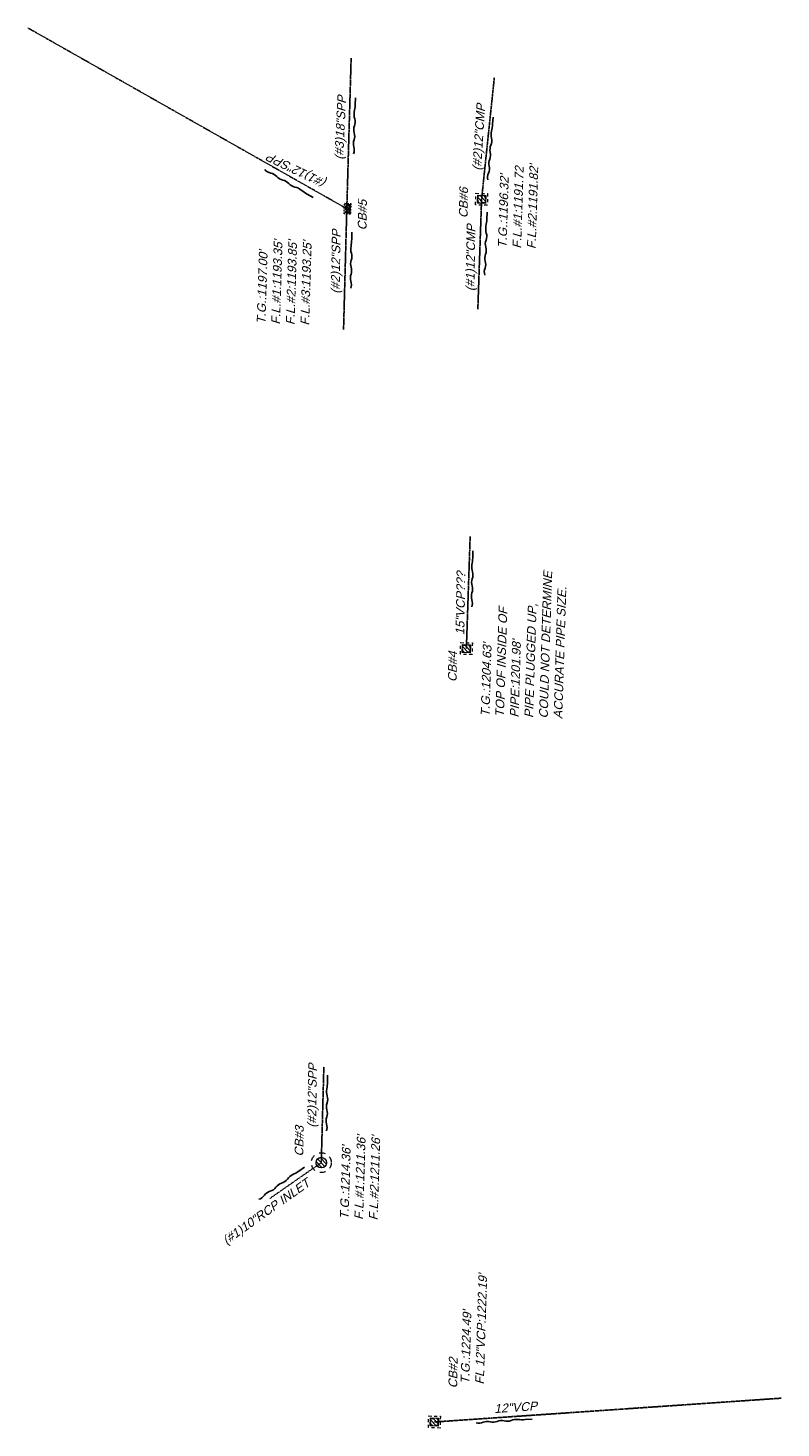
# Model space of a CAD drawing. Header units: feet. Extents: x 2383222 to 2387584, y 226448 to 228557.
# Tile 1 of 14: x 2383222 to 2383438, y 226448 to 226848. Entities that reach past the tile are written whole.
import ezdxf

# ---------------------------------------------------------------- set-up
doc = ezdxf.new("R2010")
doc.units = ezdxf.units.FT
doc.header["$MEASUREMENT"] = 0
for name, pattern in [('OhDOT_USTN1', [0.055, 0.014, -0.041]), ('OhDOT_USTN2', [0.11, 0.069, -0.041]), ('OhDOT_USTN4', [0.22, 0.11, -0.041, 0.028, -0.041]), ('OhDOT_USTN5', [0.11, 0.055, -0.055]), ('OhDOT_USTN6', [0.223, 0.083, -0.028, 0.028, -0.028, 0.028, -0.028]), ('OhDOT_USTN7', [0.221, 0.11, -0.028, 0.055, -0.028]), ('REDO_Drainage01', [1.6, 0.85, -0.75])]:
    doc.linetypes.add(name, pattern=pattern)
for name, color, linetype in [('DR_X_Cells', 121, 'Continuous'), ('DR_X_Storm_Sewer', 151, 'OhDOT_USTN5'), ('DR_X_Text', 7, 'Continuous'), ('UT_X_Electric_Cells', 1, 'Continuous')]:
    doc.layers.add(name, color=color, linetype=linetype)
doc.layers.add('SC_Scratch7', color=140, linetype='Continuous', plot=False)
doc.styles.add('Slanted Normal (0.125) Font 31', font='arial.ttf', dxfattribs={"oblique": 15, "height": 0.125})

# ---------------------------------------------------------------- blocks, each defined once
blk = doc.blocks.new('CB22B-X')
at = {"layer": 'Defpoints', "color": 20, "linetype": 'REDO_Drainage01', "lineweight": 0}
blk.add_lwpolyline([(-1, 1), (1, 1), (1, -1), (-1, -1), (-1, 1)], close=True, dxfattribs=at)
at = {"layer": 'DR_X_Cells', "color": 151, "linetype": 'Continuous', "lineweight": 0}
for p, q in [((-1.15, -0.61), (0.61, 1.15)), ((-1.15, 0.52), (-0.52, 1.15)), ((-0.55, -1.15), (1.15, 0.55)), ((0.58, -1.15), (1.15, -0.58))]:
    blk.add_line(p, q, dxfattribs=at)
at = {"layer": 'DR_X_Cells', "color": 151, "linetype": 'REDO_Drainage01', "lineweight": 0}
blk.add_lwpolyline([(-1.67, 1.67), (1.67, 1.67), (1.67, -1.67), (-1.67, -1.67), (-1.67, 1.67)], close=True, dxfattribs=at)
at = {"layer": 'DR_X_Cells', "color": 151, "linetype": 'Continuous', "lineweight": 0, "flags": 128}
blk.add_lwpolyline([(-1.15, 1.15), (1.15, 1.15), (1.15, -1.15), (-1.15, -1.15), (-1.15, 1.15)], close=True, dxfattribs=at)
blk = doc.blocks.new('CBS_CATCH BASIN RECTANGLE')
blk.add_blockref('CB22B-X', (0, 0))
blk = doc.blocks.new('CB7-X')
at = {"layer": 'Defpoints', "color": 20, "linetype": 'REDO_Drainage01', "lineweight": 0}
blk.add_circle((0, 0), 0.75, dxfattribs=at)
at = {"layer": 'DR_X_Cells', "color": 151, "linetype": 'Continuous', "lineweight": 0}
for p, q in [((-0.73, -0.15), (0.15, 0.73)), ((-0.54, -0.52), (0.52, 0.54)), ((-0.18, -0.73), (0.73, 0.18))]:
    blk.add_line(p, q, dxfattribs=at)
at = {"layer": 'DR_X_Cells', "color": 151, "linetype": 'REDO_Drainage01', "lineweight": 0}
blk.add_circle((0, 0), 1.42, dxfattribs=at)
at = {"layer": 'DR_X_Cells', "color": 151, "linetype": 'Continuous', "lineweight": 0}
blk.add_circle((0, 0), 0.75, dxfattribs=at)
blk = doc.blocks.new('CB3-X')
at = {"layer": 'Defpoints', "color": 20, "linetype": 'REDO_Drainage01', "lineweight": 0}
blk.add_lwpolyline([(-2.37, 0.75), (2.37, 0.75), (2.37, -1.5), (-2.37, -1.5), (-2.37, 0.75)], close=True, dxfattribs=at)
at = {"layer": 'Defpoints', "color": 21, "linetype": 'OhDOT_USTN2', "lineweight": 53}
blk.add_point((0, 1.42), dxfattribs=at)
at = {"layer": 'Defpoints', "color": 61, "linetype": 'OhDOT_USTN6', "lineweight": 53}
for p in [(0, 0.75), (-2.37, -0.37), (0, -1.5), (2.37, -0.37)]:
    blk.add_point(p, dxfattribs=at)
at = {"layer": 'Defpoints', "color": 21, "linetype": 'OhDOT_USTN5', "lineweight": 53}
blk.add_point((0, 0), dxfattribs=at)
at = {"layer": 'Defpoints', "color": 40, "linetype": 'OhDOT_USTN4', "lineweight": 53}
blk.add_point((0, 0), dxfattribs=at)
at = {"layer": 'Defpoints', "color": 151, "linetype": 'OhDOT_USTN7', "lineweight": 53}
blk.add_point((0, -0.37), dxfattribs=at)
at = {"layer": 'Defpoints', "color": 223, "linetype": 'OhDOT_USTN1', "lineweight": 53}
blk.add_point((0, -2.17), dxfattribs=at)
at = {"layer": 'DR_X_Cells', "color": 151, "linetype": 'Continuous', "lineweight": 0}
for p, q in [((-2.5, -1.76), (-0.75, 0)), ((-2.5, -0.63), (-1.88, 0)), ((-1.44, -1.83), (0.38, 0)), ((-0.31, -1.83), (1.51, 0)), ((0.82, -1.83), (2.5, -0.14)), ((1.94, -1.83), (2.5, -1.28))]:
    blk.add_line(p, q, dxfattribs=at)
at = {"layer": 'DR_X_Cells', "color": 151, "linetype": 'REDO_Drainage01', "lineweight": 0}
blk.add_lwpolyline([(-3.04, 1.42), (3.04, 1.42), (3.04, -2.17), (-3.04, -2.17), (-3.04, 1.42)], close=True, dxfattribs=at)
at = {"layer": 'DR_X_Cells', "color": 151, "linetype": 'Continuous', "lineweight": 0, "flags": 128}
blk.add_lwpolyline([(-2.5, 0), (2.5, 0), (2.5, -1.83), (-2.5, -1.83), (-2.5, 0)], close=True, dxfattribs=at)
blk = doc.blocks.new('CI')
at = {"layer": 'UT_X_Electric_Cells'}
blk.add_blockref('CB3-X', (0, 0), dxfattribs=at)

msp = doc.modelspace()

# ---------------------------------------------------------------- linework, layer by layer
at = {"layer": 'DR_X_Storm_Sewer'}
for p, q in [((2383222.24, 226847.78), (2383313.38, 226796.12)), ((2383313.38, 226796.12), (2383314.62, 226839.19)), ((2383351.91, 226798.82), (2383355.56, 226833.65)), ((2383312.45, 226761.57), (2383313.38, 226796.12)), ((2383350.84, 226767.38), (2383351.91, 226798.82)), ((2383347.56, 226670.37), (2383348.65, 226702.5)), ((2383306.08, 226523.42), (2383306.82, 226550.83)), ((2383291.4, 226513.2), (2383306.08, 226523.42)), ((2383437.51, 226456.1), (2383338.42, 226449.3))]:
    msp.add_line(p, q, dxfattribs=at)
at = {"layer": 'SC_Scratch7'}
for points in [[(2383315.82, 226827.78), (2383315.76, 226825.78, -0.041595), (2383315.53, 226823.78, 0.125362), (2383315.64, 226821.78, -0.167832), (2383315.57, 226819.78, 0.167832), (2383315.51, 226817.78, -0.167832), (2383315.45, 226815.78, 0.167832), (2383315.39, 226813.78, -0.167832), (2383315.33, 226811.78, -0.167832)], [(2383355.24, 226822.27), (2383355.07, 226820.27, -0.041595), (2383354.74, 226818.29, 0.125362), (2383354.74, 226816.29, -0.167832), (2383354.57, 226814.29, 0.167832), (2383354.4, 226812.3, -0.167832), (2383354.23, 226810.31, 0.167832), (2383354.07, 226808.32, -0.167832), (2383353.9, 226806.32, 0.167832), (2383353.73, 226804.33, 0.167832)], [(2383303.76, 226799.28), (2383302.03, 226800.28, -0.041595), (2383300.38, 226801.43, 0.125362), (2383298.57, 226802.29, -0.167832), (2383296.84, 226803.29, 0.167832), (2383295.1, 226804.29, -0.167832), (2383293.37, 226805.29, 0.167832), (2383291.64, 226806.3, -0.167832), (2383289.91, 226807.3, -0.167832)], [(2383353.48, 226795.16), (2383353.41, 226793.16, -0.041595), (2383353.17, 226791.16, 0.125362), (2383353.26, 226789.16, -0.167832), (2383353.19, 226787.16, 0.167832), (2383353.11, 226785.16, -0.167832), (2383353.04, 226783.16, 0.167832), (2383352.97, 226781.17, -0.167832), (2383352.89, 226779.17, 0.167832), (2383352.82, 226777.17, 0.167832)], [(2383314.83, 226789.39), (2383314.79, 226787.39, -0.041595), (2383314.58, 226785.39, 0.125362), (2383314.7, 226783.39, -0.167832), (2383314.66, 226781.39, 0.167832), (2383314.62, 226779.39, -0.167832), (2383314.58, 226777.39, 0.167832), (2383314.54, 226775.39, -0.167832), (2383314.5, 226773.39, -0.167832)], [(2383349.42, 226698.28), (2383349.38, 226696.28, -0.041595), (2383349.17, 226694.29, 0.125362), (2383349.3, 226692.28, -0.167832), (2383349.25, 226690.29, 0.167832), (2383349.21, 226688.29, -0.167832), (2383349.17, 226686.29, 0.167832), (2383349.13, 226684.29, -0.167832), (2383349.09, 226682.29, -0.167832)], [(2383307.89, 226548.48), (2383307.85, 226546.48, -0.041595), (2383307.64, 226544.49, 0.125362), (2383307.77, 226542.49, -0.167832), (2383307.72, 226540.49, 0.167832), (2383307.68, 226538.49, -0.167832), (2383307.64, 226536.49, 0.167832), (2383307.6, 226534.49, -0.167832), (2383307.56, 226532.49, -0.167832)], [(2383301.29, 226522.17), (2383299.65, 226521.02, -0.041595), (2383297.92, 226520, 0.125362), (2383296.38, 226518.71, -0.167832), (2383294.75, 226517.56, 0.167832), (2383293.12, 226516.41, -0.167832), (2383291.48, 226515.25, 0.167832), (2383289.85, 226514.1, -0.167832), (2383288.21, 226512.95, -0.167832)], [(2383366.35, 226450.11), (2383364.35, 226449.98, -0.041595), (2383362.35, 226450.02, 0.125362), (2383360.36, 226449.73, -0.167832), (2383358.37, 226449.61, 0.167832), (2383356.37, 226449.48, -0.167832), (2383354.37, 226449.36, 0.167832), (2383352.38, 226449.23, -0.167832), (2383350.38, 226449.1, -0.167832)]]:
    msp.add_lwpolyline(points, format="xyb", dxfattribs=at)

# ---------------------------------------------------------------- block references
at = {"layer": 'DR_X_Cells', "rotation": 88.23333334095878}
for p in [(2383351.91, 226798.82), (2383347.56, 226670.37), (2383338.42, 226449.3)]:
    msp.add_blockref('CBS_CATCH BASIN RECTANGLE', p, dxfattribs=at)
for name, p, xscale, yscale, zscale in [('CI', (2383313.38, 226796.12, 1197), 0.5, 0.5, 0.5), ('CB7-X', (2383306.08, 226523.42), 2, 2, 2)]:
    msp.add_blockref(name, p, dxfattribs=dict(at, xscale=xscale, yscale=yscale, zscale=zscale))

# ---------------------------------------------------------------- texts
at = {"layer": 'DR_X_Text', "style": 'Slanted Normal (0.125) Font 31', "oblique": 15}
for s, rotation, p in [('(#3)18"SPP', 87.3215, (2383312.34, 226810.09)), ('(#2)12"CMP', 86.3662, (2383351.75, 226806.96)), ('(#1)12"SPP', 154.3694, (2383307.93, 226804.2)), ('CB#6', 89.0881, (2383347.91, 226793.42)), ('CB#5', 89.0881, (2383319, 226789.92)), ('(#2)12"SPP', 89.0881, (2383311.33, 226771.81)), ('(#1)12"CMP', 89.0881, (2383349.84, 226772.54)), ('15"VCP???', 89.0881, (2383346.97, 226674.22)), ('CB#4', 89.0881, (2383344.77, 226660.81)), ('(#2)12"SPP', 89.0881, (2383304.58, 226533.41)), ('CB#3', 89.0881, (2383300.94, 226525.19)), ('(#1)10"RCP INLET', 35.4043, (2383278.98, 226499.89)), ('CB#2', 89.0881, (2383344.93, 226458.93)), ('12"VCP', 3.87, (2383355.58, 226451.84))]:
    msp.add_text(s, height=2.5, rotation=rotation, dxfattribs=at).set_placement(p)
at = {"layer": 'DR_X_Text', "char_height": 2.5, "attachment_point": 1, "rotation": 88.2333, "style": 'Slanted Normal (0.125) Font 31'}
for s, insert, width in [("T.G.:1196.32'\\PF.L.#1:1191.72\\PF.L.#2:1191.82'", (2383356.55, 226784.88), 45.2658), ("T.G.:1197.00'\\PF.L.#1:1193.35'\\PF.L.#2:1193.85'\\PF.L.#3:1193.25'", (2383287.61, 226763.17), 45.2658), ("T.G.:1204.63'\\PTOP OF INSIDE OF PIPE:1201.98'\\PPIPE PLUGGED UP, COULD NOT DETERMINE ACCURATE PIPE SIZE.", (2383351.65, 226650.96), 45.2658), ("T.G.:1214.36'\\PF.L.#1:1211.36'\\PF.L.#2:1211.26'", (2383311.37, 226507.24), 36.1412), ('T.G.:1224.49\'\\PFL 12"VCP:1222.19\'', (2383345.88, 226460.19), 36.1412)]:
    msp.add_mtext(s, dxfattribs=dict(at, insert=insert, width=width))

doc.saveas('drawing.dxf')
